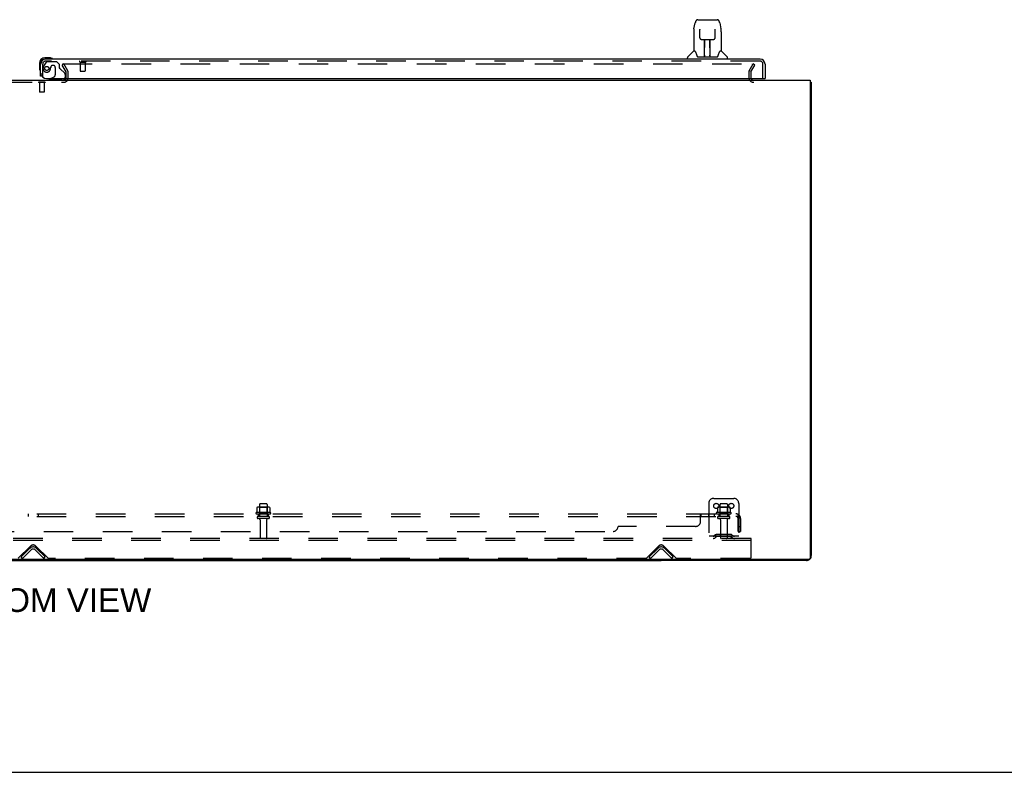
# Model space of a CAD drawing. Header units: inches. Extents: x 0 to 268, y 0 to 174.
# Tile 4 of 76: x 92 to 142, y 0 to 38. Entities that reach past the tile are written whole.
import ezdxf

# ---------------------------------------------------------------- set-up
doc = ezdxf.new("R2010")
doc.units = ezdxf.units.IN
doc.header["$LTSCALE"] = 14.749625
doc.header["$MEASUREMENT"] = 0
doc.linetypes.add('HIDDEN', pattern=[0.2, 0.1, -0.1])
doc.layers.get('0').update_dxf_attribs({"linetype": 'CONTINUOUS'})
for name, color, linetype in [('DEFAULT_2', 8, 'HIDDEN'), ('DIMENSIONS', 7, 'CONTINUOUS'), ('RIGHTHAND_DOOR_ASSEMBLY', 7, 'CONTINUOUS'), ('SUBPANEL', 7, 'CONTINUOUS')]:
    doc.layers.add(name, color=color, linetype=linetype)
doc.styles.get("Standard").update_dxf_attribs({"font": 'arial.ttf'})

msp = doc.modelspace()

# ---------------------------------------------------------------- linework, layer by layer
at = {"color": 3, "linetype": 'Continuous'}
for p, q in [((54.21, 34.585), (131.856, 34.585)), ((131.856, 34.585), (131.856, 10.697)), ((131.908, 34.481), (131.908, 10.831)), ((131.796, 10.637), (54.27, 10.637)), ((131.662, 10.585), (124.408, 10.585))]:
    msp.add_line(p, q, dxfattribs=at)
at = {"color": 7, "linetype": 'Continuous'}
for p, q in [((131.856, 34.481), (131.908, 34.481)), ((61.658, 10.585), (124.408, 10.585)), ((93.033, 10.585), (93.033, 10.637)), ((124.408, 10.637), (124.408, 10.585)), ((0, 0), (268.175, 0))]:
    msp.add_line(p, q, dxfattribs=at)
at = {"color": 3, "linetype": 'Continuous'}
msp.add_lwpolyline([(131.856, 34.501), (131.856, 34.501), (131.861, 34.499), (131.865, 34.498), (131.869, 34.497), (131.873, 34.497), (131.877, 34.496), (131.881, 34.495), (131.884, 34.494), (131.888, 34.494), (131.891, 34.493), (131.894, 34.492), (131.896, 34.491), (131.899, 34.49), (131.901, 34.489), (131.903, 34.488), (131.905, 34.487), (131.906, 34.486), (131.907, 34.485), (131.908, 34.484), (131.908, 34.482), (131.908, 34.481)], dxfattribs=at)
for centre, radius, start, end in [((129.03, 34.727), 0.142, 206.4666, 270), ((131.662, 10.831), 0.246, 320.5601, 360), ((131.662, 10.831), 0.246, 270, 309.4399), ((131.796, 10.697), 0.06, 270, 360)]:
    msp.add_arc(centre, radius, start, end, dxfattribs=at)
at = {"layer": 'DEFAULT_2', "color": 8, "linetype": 'HIDDEN'}
for p, q in [((94.569, 35.397), (94.479, 35.345)), ((94.675, 35.006), (94.479, 35.345)), ((94.502, 35.397), (128.952, 35.397)), ((94.765, 35.058), (94.569, 35.397)), ((94.679, 34.7), (94.679, 34.989)), ((94.783, 34.7), (94.783, 34.989)), ((128.783, 34.989), (128.783, 34.727)), ((128.802, 35.058), (128.998, 35.397)), ((128.887, 34.989), (128.887, 34.727)), ((128.892, 35.006), (129.088, 35.345)), ((129.088, 35.345), (128.998, 35.397)), ((91.502, 34.481), (94.564, 34.481)), ((93.299, 34.485), (93.299, 34.467)), ((93.636, 34.485), (93.299, 34.485)), ((93.636, 34.467), (93.299, 34.467)), ((93.343, 34.467), (93.343, 33.995)), ((93.591, 34.467), (93.591, 33.995)), ((93.636, 34.485), (93.636, 34.467)), ((93.353, 33.985), (93.343, 33.995)), ((93.591, 33.995), (93.343, 33.995)), ((93.581, 33.985), (93.353, 33.985)), ((93.581, 33.985), (93.591, 33.995)), ((104.346, 13.384), (104.346, 12.789)), ((104.691, 13.414), (104.376, 13.414)), ((104.721, 13.384), (104.721, 12.789)), ((126.783, 13.439), (126.783, 11.689)), ((127.033, 13.689), (128.033, 13.689)), ((127.346, 13.384), (127.346, 12.789)), ((127.691, 13.414), (127.376, 13.414)), ((127.721, 13.384), (127.721, 12.789)), ((128.283, 13.439), (128.283, 11.689)), ((104.889, 12.984), (104.177, 12.984)), ((104.199, 12.914), (104.867, 12.914)), ((104.214, 13.229), (104.214, 13.01)), ((104.789, 13.25), (104.278, 13.25)), ((104.35, 13.23), (104.33, 13.25)), ((104.35, 12.934), (104.33, 12.914)), ((104.717, 13.23), (104.35, 13.23)), ((104.35, 12.934), (104.35, 13.23)), ((104.717, 12.934), (104.35, 12.934)), ((104.717, 13.23), (104.737, 13.25)), ((104.717, 12.934), (104.717, 13.23)), ((104.717, 12.934), (104.737, 12.914)), ((104.852, 13.229), (104.852, 13.01)), ((127.889, 12.984), (127.177, 12.984)), ((127.199, 12.914), (127.867, 12.914)), ((127.214, 13.229), (127.214, 13.01)), ((127.789, 13.25), (127.278, 13.25)), ((127.35, 13.23), (127.33, 13.25)), ((127.35, 12.934), (127.33, 12.914)), ((127.717, 13.23), (127.35, 13.23)), ((127.35, 12.934), (127.35, 13.23)), ((127.717, 12.934), (127.35, 12.934)), ((127.717, 13.23), (127.737, 13.25)), ((127.717, 12.934), (127.717, 13.23)), ((127.717, 12.934), (127.737, 12.914)), ((127.852, 13.229), (127.852, 13.01)), ((104.791, 12.789), (104.276, 12.789)), ((104.791, 12.679), (104.276, 12.679)), ((104.368, 12.616), (104.368, 11.719)), ((104.698, 12.616), (104.698, 11.719)), ((127.791, 12.789), (127.276, 12.789)), ((127.791, 12.679), (127.276, 12.679)), ((127.368, 12.616), (127.368, 11.719)), ((127.698, 12.616), (127.698, 11.719)), ((127.126, 11.861), (127.058, 11.812)), ((127.874, 11.883), (127.193, 11.883)), ((127.358, 11.883), (127.358, 11.779)), ((127.708, 11.883), (127.708, 11.779)), ((127.94, 11.861), (128.008, 11.812)), ((128.908, 11.689), (57.158, 11.689)), ((128.908, 11.585), (57.158, 11.585)), ((128.283, 11.793), (126.783, 11.793)), ((127.187, 11.777), (127.119, 11.728)), ((127.874, 11.779), (127.193, 11.779)), ((127.88, 11.777), (127.948, 11.728)), ((128.908, 11.585), (128.908, 11.689)), ((128.908, 10.751), (128.908, 11.585)), ((92.292, 10.698), (92.901, 11.306)), ((92.429, 10.762), (92.859, 11.192)), ((92.503, 10.689), (92.933, 11.118)), ((93.134, 11.118), (93.564, 10.689)), ((93.166, 11.306), (93.775, 10.698)), ((93.208, 11.192), (93.637, 10.762)), ((123.667, 10.698), (124.276, 11.306)), ((123.804, 10.762), (124.234, 11.192)), ((123.878, 10.689), (124.308, 11.118)), ((124.509, 11.118), (124.939, 10.689)), ((124.541, 11.306), (125.15, 10.698)), ((124.583, 11.192), (125.012, 10.762)), ((92.503, 10.689), (92.429, 10.762)), ((93.564, 10.689), (93.637, 10.762)), ((123.646, 10.689), (93.796, 10.689)), ((123.878, 10.689), (123.804, 10.762)), ((124.939, 10.689), (125.012, 10.762)), ((128.846, 10.689), (125.171, 10.689))]:
    msp.add_line(p, q, dxfattribs=at)
for points in [[(128.952, 35.397), (128.954, 35.397), (128.956, 35.397), (128.958, 35.396), (128.96, 35.396), (128.962, 35.395), (128.964, 35.394), (128.966, 35.392), (128.967, 35.391), (128.969, 35.389), (128.97, 35.387), (128.971, 35.386), (128.971, 35.384), (128.972, 35.382), (128.972, 35.38)], [(128.972, 35.38), (128.972, 35.38), (128.972, 35.378), (128.971, 35.376), (128.971, 35.374), (128.97, 35.372)], [(104.214, 13.01), (104.214, 13.009), (104.214, 13.008), (104.214, 13.007), (104.213, 13.006), (104.213, 13.005), (104.213, 13.005), (104.212, 13.004), (104.212, 13.004), (104.212, 13.004), (104.211, 13.003), (104.211, 13.003), (104.211, 13.003), (104.21, 13.002), (104.21, 13.002), (104.21, 13.002), (104.21, 13.002), (104.209, 13.002), (104.209, 13.002)], [(104.22, 13.238), (104.219, 13.237), (104.218, 13.236), (104.216, 13.235), (104.216, 13.233), (104.215, 13.232), (104.215, 13.23), (104.214, 13.229)], [(104.846, 13.238), (104.848, 13.237), (104.849, 13.236), (104.85, 13.235), (104.851, 13.233), (104.852, 13.232), (104.852, 13.23), (104.852, 13.229)], [(104.857, 13.002), (104.857, 13.002), (104.857, 13.002), (104.857, 13.002), (104.856, 13.002), (104.856, 13.002), (104.856, 13.003), (104.856, 13.003), (104.855, 13.003), (104.855, 13.004), (104.855, 13.004), (104.854, 13.004), (104.854, 13.005), (104.853, 13.005), (104.853, 13.006), (104.853, 13.007), (104.852, 13.008), (104.852, 13.009), (104.852, 13.01)], [(127.214, 13.01), (127.214, 13.009), (127.214, 13.008), (127.214, 13.007), (127.213, 13.006), (127.213, 13.005), (127.213, 13.005), (127.212, 13.004), (127.212, 13.004), (127.212, 13.004), (127.211, 13.003), (127.211, 13.003), (127.211, 13.003), (127.21, 13.002), (127.21, 13.002), (127.21, 13.002), (127.21, 13.002), (127.209, 13.002), (127.209, 13.002)], [(127.22, 13.238), (127.219, 13.237), (127.218, 13.236), (127.216, 13.235), (127.216, 13.233), (127.215, 13.232), (127.215, 13.23), (127.214, 13.229)], [(127.846, 13.238), (127.848, 13.237), (127.849, 13.236), (127.85, 13.235), (127.851, 13.233), (127.852, 13.232), (127.852, 13.23), (127.852, 13.229)], [(127.857, 13.002), (127.857, 13.002), (127.857, 13.002), (127.857, 13.002), (127.856, 13.002), (127.856, 13.002), (127.856, 13.003), (127.856, 13.003), (127.855, 13.003), (127.855, 13.004), (127.855, 13.004), (127.854, 13.004), (127.854, 13.005), (127.853, 13.005), (127.853, 13.006), (127.853, 13.007), (127.852, 13.008), (127.852, 13.009), (127.852, 13.01)]]:
    msp.add_lwpolyline(points, dxfattribs=at)
for centre in [(127.158, 13.314), (127.908, 13.314)]:
    msp.add_circle(centre, 0.128, dxfattribs=at)
for centre, radius, start, end in [((94.646, 34.989), 0.033, 0, 30), ((94.646, 34.989), 0.137, 0, 30), ((128.92, 34.989), 0.137, 150, 180), ((128.92, 34.989), 0.033, 150, 180), ((94.564, 34.7), 0.219, 270, 360), ((94.564, 34.7), 0.115, 270, 360), ((129.03, 34.727), 0.246, 180, 270), ((129.03, 34.727), 0.142, 180, 206.4666), ((104.376, 13.384), 0.03, 90, 180), ((104.691, 13.384), 0.03, 0, 90), ((127.033, 13.439), 0.25, 90, 180), ((127.376, 13.384), 0.03, 90, 180), ((127.691, 13.384), 0.03, 0, 90), ((128.033, 13.439), 0.25, 0, 90), ((104.199, 12.952), 0.0384, 124.4497, 270), ((104.533, 12.384), 0.698, 117.6814, 120.6631), ((104.278, 13.109), 0.141, 90, 113.95), ((104.789, 13.109), 0.141, 66.05, 90), ((104.533, 12.384), 0.698, 59.3369, 62.3186), ((104.867, 12.952), 0.0384, 270, 55.5503), ((127.199, 12.952), 0.0384, 124.4497, 270), ((127.533, 12.384), 0.698, 117.6814, 120.6631), ((127.278, 13.109), 0.141, 90, 113.95), ((127.789, 13.109), 0.141, 66.05, 90), ((127.533, 12.384), 0.698, 59.3369, 62.3186), ((127.867, 12.952), 0.0384, 270, 55.5503), ((104.276, 12.734), 0.055, 90, 270), ((104.306, 12.616), 0.0625, 0, 90), ((104.761, 12.616), 0.0625, 90, 180), ((104.791, 12.734), 0.055, 270, 90), ((127.276, 12.734), 0.055, 90, 270), ((127.306, 12.616), 0.0625, 0, 90), ((127.761, 12.616), 0.0625, 90, 180), ((127.791, 12.734), 0.055, 270, 90), ((126.997, 11.897), 0.104, 270, 305.7539), ((127.193, 11.769), 0.114, 90, 125.7539), ((127.874, 11.769), 0.114, 54.2461, 90), ((128.069, 11.897), 0.104, 234.2461, 270), ((93.033, 11.174), 0.188, 45, 135), ((104.398, 11.719), 0.03, 180, 270), ((104.668, 11.719), 0.03, 270, 360), ((124.408, 11.174), 0.188, 45, 135), ((126.997, 11.897), 0.208, 270, 305.7539), ((127.193, 11.769), 0.01, 90, 125.7539), ((127.398, 11.719), 0.03, 180, 270), ((127.668, 11.719), 0.03, 270, 360), ((127.874, 11.769), 0.01, 54.2461, 90), ((128.069, 11.897), 0.208, 234.2461, 270), ((93.033, 11.018), 0.246, 45, 135), ((93.033, 11.018), 0.142, 45, 135), ((124.408, 11.018), 0.246, 45, 135), ((124.408, 11.018), 0.142, 45, 135), ((93.796, 10.719), 0.03, 225, 270), ((123.646, 10.719), 0.03, 270, 315), ((125.171, 10.719), 0.03, 225, 270), ((128.846, 10.751), 0.0625, 270, 360)]:
    msp.add_arc(centre, radius, start, end, dxfattribs=at)
at = {"layer": 'RIGHTHAND_DOOR_ASSEMBLY', "color": 7, "linetype": 'Continuous'}
for p, q in [((126.047, 37.151), (126.112, 37.457)), ((126.236, 37.611), (127.12, 37.611)), ((126.323, 37.611), (126.321, 37.611)), ((127.12, 37.611), (127.206, 37.611)), ((127.33, 37.457), (127.395, 37.151)), ((126.032, 37.008), (126.032, 36.037)), ((126.333, 37.137), (126.333, 37.134)), ((126.333, 37.134), (126.333, 37.131)), ((126.333, 37.131), (126.333, 37.126)), ((126.333, 37.126), (126.333, 37.119)), ((126.333, 37.119), (126.333, 37.113)), ((126.336, 36.988), (126.333, 37.113)), ((126.341, 36.705), (126.336, 36.988)), ((127.101, 36.705), (127.108, 37.118)), ((127.108, 37.126), (127.109, 37.131)), ((127.108, 37.118), (127.108, 37.126)), ((127.4, 37.121), (127.395, 37.151)), ((127.41, 37.008), (127.41, 36.037)), ((126.341, 36.705), (126.342, 36.692)), ((126.421, 36.627), (126.541, 36.627)), ((126.572, 35.781), (126.586, 36.628)), ((126.577, 36.628), (126.865, 36.628)), ((126.579, 36.212), (126.579, 36.628)), ((126.585, 36.572), (126.579, 36.572)), ((126.582, 36.403), (126.579, 36.403)), ((126.847, 35.761), (126.832, 36.628)), ((126.833, 36.572), (126.863, 36.572)), ((126.863, 36.403), (126.836, 36.403)), ((126.837, 36.628), (126.837, 36.572)), ((126.863, 35.761), (126.863, 36.628)), ((126.901, 36.627), (127.021, 36.627)), ((126.026, 36.031), (125.728, 35.733)), ((126.105, 36.037), (126.032, 36.037)), ((126.101, 36.037), (126.107, 36.026)), ((126.582, 36.391), (126.579, 36.391)), ((126.863, 36.391), (126.836, 36.391)), ((126.84, 36.163), (126.863, 36.163)), ((126.863, 36.159), (126.84, 36.159)), ((127.334, 36.026), (127.339, 36.035)), ((127.41, 36.037), (127.337, 36.037)), ((127.416, 36.031), (127.713, 35.733)), ((93.348, 35.44), (93.348, 35.183)), ((93.408, 35.44), (93.408, 35.396)), ((93.868, 35.703), (93.611, 35.703)), ((93.655, 35.643), (93.611, 35.643)), ((93.906, 35.7), (93.868, 35.703)), ((125.717, 35.643), (125.717, 35.705)), ((126.168, 35.872), (126.182, 35.825)), ((126.182, 35.825), (126.185, 35.816)), ((126.235, 35.761), (127.207, 35.761)), ((126.572, 35.833), (126.572, 35.807)), ((126.579, 35.761), (126.579, 35.765)), ((126.846, 35.807), (126.846, 35.833)), ((127.256, 35.815), (127.259, 35.825)), ((127.725, 35.643), (127.725, 35.705)), ((93.348, 35.183), (93.351, 35.146)), ((93.484, 34.789), (93.408, 34.789)), ((93.919, 34.664), (93.85, 34.624)), ((93.85, 34.585), (93.85, 34.624)), ((129.534, 34.664), (129.596, 34.664))]:
    msp.add_line(p, q, dxfattribs=at)
at = {"layer": 'RIGHTHAND_DOOR_ASSEMBLY', "color": 8, "linetype": 'HIDDEN'}
for p, q in [((93.688, 35.484), (93.587, 35.34)), ((129.349, 35.539), (93.655, 35.539)), ((93.753, 35.518), (94.204, 35.518)), ((94.33, 35.392), (94.204, 35.518)), ((95.37, 35.496), (95.654, 35.496)), ((95.388, 35.496), (95.388, 35.049)), ((95.636, 35.496), (95.636, 35.049)), ((93.512, 34.789), (93.512, 35.396)), ((93.909, 35.228), (93.909, 35.239)), ((94.04, 35.326), (94.007, 35.326)), ((94.138, 35.228), (94.138, 34.848)), ((94.33, 35.392), (94.33, 35.213)), ((94.389, 35.154), (94.608, 34.935)), ((95.398, 35.039), (95.626, 35.039)), ((129.492, 34.664), (129.492, 35.396)), ((93.512, 34.789), (93.484, 34.789)), ((94.48, 34.585), (93.85, 34.585)), ((93.919, 34.664), (94.088, 34.762)), ((94.637, 34.864), (94.637, 34.742))]:
    msp.add_line(p, q, dxfattribs=at)
at = {"layer": 'RIGHTHAND_DOOR_ASSEMBLY', "color": 3, "linetype": 'Continuous'}
for p, q in [((129.349, 35.643), (93.655, 35.643)), ((93.408, 34.789), (93.408, 35.396)), ((129.596, 35.396), (129.596, 34.664)), ((93.7, 34.664), (129.534, 34.664))]:
    msp.add_line(p, q, dxfattribs=at)
at = {"layer": 'RIGHTHAND_DOOR_ASSEMBLY', "color": 7, "linetype": 'Continuous'}
for points in [[(126.236, 37.611), (126.233, 37.611), (126.219, 37.61), (126.206, 37.606), (126.194, 37.601), (126.183, 37.595), (126.172, 37.587), (126.163, 37.578), (126.155, 37.568), (126.148, 37.557), (126.142, 37.546), (126.136, 37.534), (126.13, 37.52), (126.125, 37.505), (126.12, 37.488), (126.115, 37.47), (126.112, 37.457)], [(127.33, 37.457), (127.327, 37.47), (127.322, 37.489), (127.317, 37.505), (127.312, 37.52), (127.306, 37.534), (127.3, 37.546), (127.293, 37.558), (127.286, 37.568), (127.278, 37.578), (127.269, 37.587), (127.258, 37.595), (127.247, 37.602), (127.234, 37.607), (127.221, 37.61), (127.208, 37.611), (127.206, 37.611)], [(126.047, 37.151), (126.041, 37.121), (126.036, 37.081), (126.033, 37.041), (126.032, 37.008)], [(126.333, 37.14), (126.333, 37.14), (126.333, 37.14), (126.333, 37.14), (126.333, 37.14), (126.333, 37.139), (126.333, 37.138), (126.333, 37.137)], [(127.109, 37.131), (127.109, 37.134), (127.109, 37.136), (127.109, 37.137), (127.109, 37.138), (127.109, 37.139), (127.109, 37.14), (127.109, 37.14)], [(127.41, 37.008), (127.409, 37.042), (127.406, 37.081), (127.4, 37.121)], [(126.342, 36.692), (126.345, 36.679), (126.351, 36.668), (126.358, 36.657), (126.367, 36.648), (126.377, 36.64), (126.388, 36.634), (126.399, 36.63), (126.411, 36.628), (126.42, 36.627)], [(126.541, 36.627), (126.545, 36.627), (126.553, 36.627), (126.562, 36.628)], [(126.562, 36.628), (126.57, 36.628), (126.577, 36.628)], [(126.865, 36.628), (126.873, 36.628), (126.881, 36.628)], [(126.881, 36.628), (126.889, 36.627), (126.897, 36.627), (126.901, 36.627)], [(127.022, 36.627), (127.032, 36.628), (127.044, 36.63), (127.055, 36.635), (127.066, 36.641), (127.076, 36.649), (127.084, 36.658), (127.091, 36.669), (127.097, 36.68), (127.1, 36.693), (127.101, 36.705)], [(126.107, 36.026), (126.121, 35.998), (126.136, 35.962), (126.152, 35.92), (126.168, 35.872)], [(127.259, 35.825), (127.274, 35.871), (127.289, 35.918), (127.305, 35.961), (127.32, 35.997), (127.334, 36.026)], [(126.185, 35.816), (126.19, 35.803), (126.195, 35.793), (126.2, 35.784)], [(126.2, 35.784), (126.205, 35.777), (126.211, 35.771), (126.217, 35.766), (126.225, 35.763), (126.232, 35.761), (126.235, 35.761)], [(127.207, 35.761), (127.209, 35.761), (127.216, 35.762), (127.224, 35.766), (127.23, 35.771), (127.236, 35.777), (127.242, 35.784)], [(127.242, 35.784), (127.247, 35.792), (127.252, 35.803), (127.256, 35.815)]]:
    msp.add_lwpolyline(points, dxfattribs=at)
at = {"layer": 'RIGHTHAND_DOOR_ASSEMBLY', "color": 8, "linetype": 'HIDDEN'}
msp.add_circle((93.712, 35.176), 0.101, dxfattribs=at)
at = {"layer": 'RIGHTHAND_DOOR_ASSEMBLY', "color": 7, "linetype": 'Continuous'}
for centre, radius, start, end in [((126.04, 36.017), 0.0197, 97.5, 135), ((127.402, 36.017), 0.0197, 45, 82.5), ((93.611, 35.44), 0.263, 90, 180), ((93.611, 35.44), 0.203, 90, 180), ((93.868, 35.453), 0.25, 59.1101, 90), ((93.988, 35.658), 0.015, 270, 353.6204), ((93.988, 35.654), 0.015, 6.3796, 59.1101), ((125.756, 35.705), 0.0394, 135, 180), ((126.591, 35.781), 0.0197, 179, 269.9232), ((126.827, 35.781), 0.0197, 270.0771, 1), ((127.685, 35.705), 0.0394, 0, 45), ((93.598, 35.183), 0.25, 180, 210.8899), ((93.397, 35.063), 0.015, 210.8899, 263.6204), ((93.393, 35.063), 0.015, 276.3796, 360), ((94.48, 34.742), 0.157, 270, 280.1104), ((94.48, 34.742), 0.157, 291.3822, 330.1697)]:
    msp.add_arc(centre, radius, start, end, dxfattribs=at)
at = {"layer": 'RIGHTHAND_DOOR_ASSEMBLY', "color": 3, "linetype": 'Continuous'}
for centre, radius, start, end in [((93.655, 35.396), 0.246, 90, 180), ((129.349, 35.396), 0.246, 0, 90), ((93.7, 34.914), 0.25, 180, 270), ((129.534, 34.684), 0.02, 270, 360)]:
    msp.add_arc(centre, radius, start, end, dxfattribs=at)
at = {"layer": 'RIGHTHAND_DOOR_ASSEMBLY', "color": 8, "linetype": 'HIDDEN'}
for centre, radius, start, end in [((93.655, 35.396), 0.142, 90, 180), ((93.753, 35.439), 0.079, 90, 144.9), ((95.37, 35.517), 0.0215, 90, 270), ((95.654, 35.517), 0.0215, 270, 90), ((129.349, 35.396), 0.142, 0, 90), ((93.712, 35.176), 0.187, 163.1561, 342.1518), ((93.902, 35.118), 0.386, 144.9, 163.1561), ((93.516, 35.239), 0.393, 342.0702, 358.3395), ((94.007, 35.228), 0.098, 90, 180), ((94.04, 35.228), 0.098, 0, 90), ((94.369, 35.213), 0.039, 180, 248.3904), ((94.318, 35.084), 0.1, 45, 68.3904), ((94.537, 34.864), 0.1, 0, 45), ((95.398, 35.049), 0.01, 180, 270), ((95.626, 35.049), 0.01, 270, 360), ((94.038, 34.848), 0.1, 300.092, 360), ((94.48, 34.742), 0.157, 280.1104, 291.3822), ((94.48, 34.742), 0.157, 330.1697, 360)]:
    msp.add_arc(centre, radius, start, end, dxfattribs=at)
at = {"layer": 'RIGHTHAND_DOOR_ASSEMBLY', "color": 7, "linetype": 'Continuous'}
for centre, start_param, end_param in [((126.571, 35.8), -2.940151, -2.835574), ((126.847, 35.8), -3.447611, -3.141593)]:
    msp.add_ellipse(centre, major_axis=(0, 0.0394), ratio=1, start_param=start_param, end_param=end_param, dxfattribs=at)
at = {"layer": 'SUBPANEL', "color": 8, "linetype": 'HIDDEN'}
for p, q in [((57.815, 12.914), (128.252, 12.914)), ((92.783, 12.914), (92.783, 12.789)), ((93.283, 12.914), (93.283, 12.789)), ((104.283, 12.789), (104.283, 12.914)), ((104.783, 12.789), (104.783, 12.914)), ((126.377, 12.539), (126.377, 12.86)), ((126.379, 12.862), (126.381, 12.865)), ((126.399, 12.904), (126.401, 12.907)), ((126.405, 12.911), (126.407, 12.913)), ((126.412, 12.789), (126.412, 12.914)), ((126.774, 12.914), (126.774, 12.789)), ((127.055, 12.914), (127.055, 12.789)), ((127.283, 12.914), (127.283, 12.789)), ((127.783, 12.914), (127.783, 12.789)), ((128.291, 12.86), (128.211, 12.763)), ((128.252, 12.789), (128.252, 12.914)), ((57.815, 12.789), (128.252, 12.789)), ((126.377, 12.763), (126.379, 12.763)), ((128.232, 12.788), (128.232, 12.789)), ((128.252, 12.039), (128.252, 12.677)), ((128.377, 12.677), (128.377, 12.039)), ((64.065, 12.039), (122.002, 12.039)), ((126.127, 12.289), (122.252, 12.289)), ((128.252, 12.289), (128.377, 12.289)), ((128.252, 12.039), (128.377, 12.039))]:
    msp.add_line(p, q, dxfattribs=at)
for points in [[(126.377, 12.86), (126.379, 12.862), (126.381, 12.865), (126.382, 12.868), (126.384, 12.871), (126.386, 12.875), (126.387, 12.879), (126.391, 12.887)], [(126.391, 12.887), (126.392, 12.891), (126.394, 12.895)], [(126.394, 12.895), (126.396, 12.898), (126.397, 12.901)], [(126.397, 12.901), (126.399, 12.904), (126.401, 12.907), (126.403, 12.909), (126.405, 12.911), (126.407, 12.913), (126.409, 12.913), (126.411, 12.914), (126.412, 12.914)], [(126.409, 12.913), (126.411, 12.914), (126.412, 12.914)], [(128.252, 12.849), (128.252, 12.849), (128.252, 12.849), (128.252, 12.848), (128.252, 12.848), (128.252, 12.848), (128.252, 12.847), (128.252, 12.847), (128.252, 12.846), (128.252, 12.845), (128.252, 12.845), (128.251, 12.844), (128.251, 12.843), (128.251, 12.842), (128.251, 12.842), (128.251, 12.841), (128.251, 12.84), (128.251, 12.839), (128.25, 12.838), (128.25, 12.838), (128.25, 12.837), (128.25, 12.836), (128.25, 12.835), (128.249, 12.834), (128.249, 12.833), (128.249, 12.832), (128.249, 12.831), (128.248, 12.83), (128.248, 12.829), (128.248, 12.829), (128.248, 12.828), (128.247, 12.827), (128.247, 12.826), (128.247, 12.825), (128.246, 12.824), (128.246, 12.823), (128.246, 12.821), (128.245, 12.82), (128.245, 12.819), (128.245, 12.818), (128.244, 12.817), (128.244, 12.816), (128.243, 12.815), (128.243, 12.814), (128.243, 12.813), (128.242, 12.812), (128.242, 12.811), (128.241, 12.81), (128.241, 12.809), (128.241, 12.808), (128.24, 12.807), (128.24, 12.806), (128.239, 12.805), (128.239, 12.804), (128.238, 12.803), (128.238, 12.802), (128.238, 12.801), (128.237, 12.8), (128.237, 12.799), (128.236, 12.798), (128.236, 12.797), (128.235, 12.796), (128.235, 12.796), (128.235, 12.795), (128.234, 12.794), (128.234, 12.793), (128.233, 12.792), (128.233, 12.792), (128.233, 12.791), (128.232, 12.79), (128.232, 12.789), (128.231, 12.789), (128.231, 12.788), (128.231, 12.787), (128.23, 12.787), (128.23, 12.786), (128.23, 12.786), (128.229, 12.785), (128.229, 12.785), (128.229, 12.785), (128.229, 12.785)], [(128.276, 12.883), (128.272, 12.891), (128.271, 12.895), (128.269, 12.898), (128.267, 12.901), (128.266, 12.904), (128.264, 12.907), (128.262, 12.909), (128.26, 12.911), (128.258, 12.913), (128.256, 12.913), (128.254, 12.914), (128.252, 12.914)], [(128.252, 12.845), (128.252, 12.846), (128.252, 12.846), (128.252, 12.847), (128.252, 12.847), (128.252, 12.848), (128.252, 12.848), (128.252, 12.848), (128.252, 12.849)], [(128.291, 12.86), (128.288, 12.862), (128.286, 12.865), (128.284, 12.868), (128.281, 12.871), (128.279, 12.875), (128.278, 12.879), (128.276, 12.883)], [(126.377, 12.763), (126.379, 12.763), (126.381, 12.763), (126.383, 12.763), (126.384, 12.763), (126.386, 12.764), (126.388, 12.765), (126.389, 12.766), (126.391, 12.767), (126.393, 12.769), (126.394, 12.771)], [(126.381, 12.763), (126.383, 12.763), (126.384, 12.763), (126.386, 12.764)], [(126.388, 12.765), (126.389, 12.766), (126.391, 12.767)], [(126.393, 12.769), (126.394, 12.771), (126.395, 12.773), (126.397, 12.775), (126.4, 12.779)], [(126.4, 12.779), (126.401, 12.781), (126.403, 12.783), (126.404, 12.785), (126.406, 12.786), (126.408, 12.787)], [(126.403, 12.783), (126.404, 12.785), (126.406, 12.786), (126.408, 12.787), (126.409, 12.788), (126.411, 12.789), (126.412, 12.789)], [(126.409, 12.788), (126.411, 12.789), (126.412, 12.789)], [(128.211, 12.763), (128.212, 12.763), (128.213, 12.763), (128.214, 12.763), (128.215, 12.763), (128.216, 12.764), (128.217, 12.765), (128.219, 12.766), (128.221, 12.767), (128.223, 12.769), (128.224, 12.771), (128.229, 12.775)], [(128.229, 12.775), (128.231, 12.777), (128.233, 12.779), (128.236, 12.781), (128.238, 12.783), (128.241, 12.785), (128.243, 12.786), (128.246, 12.787), (128.248, 12.788), (128.25, 12.789), (128.252, 12.789)], [(128.229, 12.785), (128.229, 12.785), (128.229, 12.785), (128.229, 12.785), (128.23, 12.786), (128.23, 12.786), (128.23, 12.786), (128.231, 12.787), (128.231, 12.787), (128.231, 12.788), (128.232, 12.788)]]:
    msp.add_lwpolyline(points, dxfattribs=at)
for centre, radius, start, end in [((128.14, 12.677), 0.237, 0, 90), ((126.127, 12.539), 0.25, 270, 360), ((128.14, 12.677), 0.112, 0, 90), ((122.002, 12.289), 0.25, 270, 360)]:
    msp.add_arc(centre, radius, start, end, dxfattribs=at)

# ---------------------------------------------------------------- texts
at = {"layer": 'DIMENSIONS', "color": 2, "linetype": 'Continuous', "insert": (93.06, 9.197), "char_height": 1.18312, "width": 11.72569, "attachment_point": 2, "line_spacing_factor": 0.9}
msp.add_mtext('BOTTOM VIEW', dxfattribs=at)

doc.saveas('drawing.dxf')
